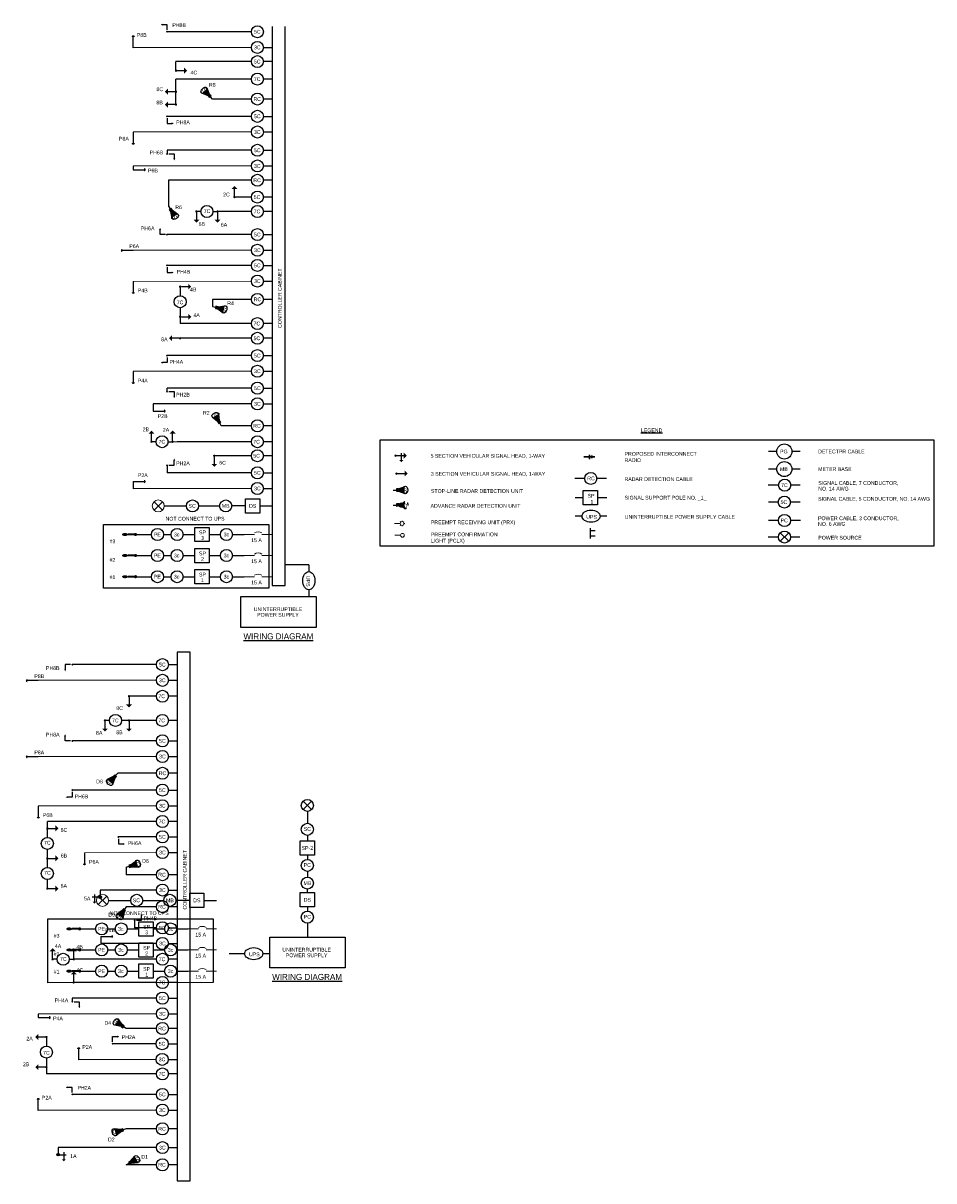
# Model space of a CAD drawing. Header units: feet. Extents: x -492 to 1369515, y -204 to 458626.
# Tile 9 of 17: x 95 to 125, y -204 to -166. Entities that reach past the tile are written whole.
import ezdxf
from ezdxf.enums import TextEntityAlignment as Align

# ---------------------------------------------------------------- set-up
doc = ezdxf.new("R2010")
doc.units = ezdxf.units.FT
doc.header["$MEASUREMENT"] = 0
doc.linetypes.add('OhDOT_USTN2', pattern=[0.11, 0.069, -0.041])
for name, color, linetype in [('BORDER', 7, 'Continuous'), ('LT_P_Luminaires', 2, 'Continuous'), ('SG_P_Detection', 24, 'Continuous'), ('SG_P_Heads', 2, 'Continuous'), ('SG_P_Interconnect_Cable', 7, 'interconnectpr'), ('SG_P_Text', 7, 'Continuous'), ('SG_X_Detection', 24, 'OhDOT_USTN2'), ('SH_Data', 7, 'Continuous'), ('ST_Details', 4, 'Continuous'), ('TEXT-DED', 10, 'Continuous')]:
    doc.layers.add(name, color=color, linetype=linetype)
doc.layers.add('SG_P_Heads (Construction)', color=2, linetype='Continuous', lineweight=13)
doc.styles.add('Slanted', font='font31.shx', dxfattribs={"height": 0.14})
doc.styles.add('Slanted-Normal', font='font31.shx', dxfattribs={"height": 0.14})
doc.styles.add('Slanted-Normal LS 0.50', font='ISO_FONTRIGHT.shx', dxfattribs={"height": 0.14})
doc.linetypes.add('interconnectpr', pattern='A,1.95,-0.05,["TR",Slanted,S=1,R=0,X=0,Y=-0.06],-0.25,1.95', length=4.2)

# ---------------------------------------------------------------- blocks, each defined once
blk = doc.blocks.new('SHSWP')
at = {"layer": 'ST_Details'}
h = blk.add_hatch(color=1, dxfattribs=at)
edge = h.paths.add_edge_path()
edge.add_arc((0, 0), 0.04, 0, 360)
at = {"layer": 'ST_Details', "color": 1}
blk.add_line((0.04, 0), (0.27, 0), dxfattribs=at)
at = {"layer": 'ST_Details', "color": 1, "extrusion": (0, 0, -1)}
blk.add_solid([(-0.27, 0.1), (-0.37, 0), (-0.27, -0.1)], dxfattribs=at)
blk = doc.blocks.new('SG_DET_SB_RADARP')
at = {"layer": 'SG_P_Detection'}
h = blk.add_hatch(color=256, dxfattribs=at)
edge = h.paths.add_edge_path()
edge.add_line((0.243, 0.12), (0.037, 0.037))
edge.add_line((0.037, 0.037), (0.037, -0.038))
edge.add_line((0.037, -0.038), (0.243, -0.12))
edge.add_ellipse((0.262, 0), major_axis=(0, -0.124), ratio=0.621318, start_angle=194.0157, end_angle=345.9652, ccw=False)
for p, q in [((-0.144, 0), (-0.038, 0)), ((0.037, 0.037), (0.243, 0.12)), ((0.037, -0.038), (0.243, -0.12))]:
    blk.add_line(p, q, dxfattribs=at)
at = {"layer": 'SG_P_Detection', "flags": 128}
blk.add_lwpolyline([(-0.038, 0.037), (-0.038, -0.038), (0.037, -0.038), (0.037, 0.037), (-0.038, 0.037)], close=True, dxfattribs=at)
at = {"layer": 'SG_P_Detection'}
blk.add_ellipse((0.262, 0), major_axis=(0, -0.124), ratio=0.621318, dxfattribs=at)
at = {"layer": 'SG_P_Detection', "extrusion": (0, 0, -1)}
blk.add_solid([(0.037, 0.037), (0.037, -0.038), (-0.038, 0.037), (-0.038, -0.038)], dxfattribs=at)
at = {"layer": 'SG_P_Detection', "insert": (0.257, -0.023), "char_height": 0.14, "attachment_point": 5, "line_spacing_factor": 0.6, "style": 'Slanted-Normal LS 0.50'}
blk.add_mtext('\\FISO_FONTLEFT;S', dxfattribs=at)
blk = doc.blocks.new('*U1087')
at = {"layer": 'SG_P_Text'}
for p, q in [((-0.141, 0.141), (0.141, -0.141)), ((-0.141, -0.141), (0.141, 0.141))]:
    blk.add_line(p, q, dxfattribs=at)
at = {"layer": 'SG_P_Text', "color": 7, "linetype": 'Continuous', "lineweight": 13}
blk.add_circle((0, 0), 0.2, dxfattribs=at)
blk = doc.blocks.new('CSMP')
at = {"layer": 'LT_P_Luminaires', "linetype": 'Continuous', "lineweight": 0}
h = blk.add_hatch(color=1, dxfattribs=at)
edge = h.paths.add_edge_path()
edge.add_arc((0, 0), 0.055, 0, 360)
at = {"layer": 'LT_P_Luminaires', "lineweight": 35}
h = blk.add_hatch(color=1, dxfattribs=at)
edge = h.paths.add_edge_path()
edge.add_ellipse((0.35, 0), major_axis=(0.1, 0), ratio=0.5, start_angle=0, end_angle=360)
at = {"layer": 'LT_P_Luminaires', "color": 1, "lineweight": 35}
blk.add_line((0, 0), (0.25, 0), dxfattribs=at)
blk = doc.blocks.new('PED1P')
at = {"layer": 'SG_P_Heads (Construction)', "color": 2, "linetype": 'Continuous', "lineweight": 30}
blk.add_point((0, 0), dxfattribs=at)
at = {"layer": 'ST_Details', "color": 1, "flags": 128}
blk.add_lwpolyline([(0.06, 0), (0.235, 0), (0.235, -0.15)], dxfattribs=at)
at = {"layer": 'ST_Details', "color": 1, "extrusion": (0, 0, -1)}
blk.add_solid([(-0.27, -0.15), (-0.2, -0.15), (-0.235, -0.22)], dxfattribs=at)
blk = doc.blocks.new('PEDPBP')
at = {"layer": 'ST_Details'}
blk.add_hatch(color=1, dxfattribs=at).paths.add_polyline_path([(0.18, 0.028), (0.18, -0.028, 0.999997)])
at = {"layer": 'ST_Details', "color": 1}
blk.add_line((0, 0), (0.18, 0), dxfattribs=at)
blk = doc.blocks.new('*U1091')
at = {"layer": 'SG_P_Text'}
for p, q in [((-0.141, 0.141), (0.141, -0.141)), ((-0.141, -0.141), (0.141, 0.141))]:
    blk.add_line(p, q, dxfattribs=at)
at = {"layer": 'SG_P_Text', "color": 7, "linetype": 'Continuous', "lineweight": 13}
blk.add_circle((0, 0), 0.2, dxfattribs=at)
blk = doc.blocks.new('SHSW5P')
at = {"layer": 'ST_Details'}
h = blk.add_hatch(color=1, dxfattribs=at)
edge = h.paths.add_edge_path()
edge.add_arc((0, 0), 0.04, 0, 360)
at = {"layer": 'ST_Details', "color": 1}
for p, q in [((0.04, 0), (0.27, 0)), ((0.189, 0.086), (0.189, -0.149))]:
    blk.add_line(p, q, dxfattribs=at)
at = {"layer": 'ST_Details', "color": 1, "extrusion": (0, 0, -1)}
for points in [[(-0.27, 0.1), (-0.37, 0), (-0.27, -0.1)], [(-0.255, -0.149), (-0.188, -0.216), (-0.121, -0.149)]]:
    blk.add_solid(points, dxfattribs=at)
blk = doc.blocks.new('ADVANCED DETECTION')
at = {"layer": 'SG_X_Detection'}
h = blk.add_hatch(color=256, dxfattribs=at)
edge = h.paths.add_edge_path()
edge.add_line((2.03, 4.42), (1.12, 1.92))
edge.add_line((1.12, 1.92), (1.79, 1.31))
edge.add_line((1.79, 1.31), (4.18, 2.48))
edge.add_ellipse((3.26, 3.62), major_axis=(1.11, -1), ratio=0.621318, start_angle=194.0157, end_angle=345.9652, ccw=False)
for p, q in [((0, 0), (0.85, 0.95)), ((1.12, 1.92), (2.03, 4.42)), ((1.79, 1.31), (4.18, 2.48))]:
    blk.add_line(p, q, dxfattribs=at)
at = {"layer": 'SG_X_Detection', "flags": 128}
blk.add_lwpolyline([(0.52, 1.25), (1.19, 0.65), (1.79, 1.31), (1.12, 1.92), (0.52, 1.25)], close=True, dxfattribs=at)
at = {"layer": 'SG_X_Detection'}
blk.add_ellipse((3.26, 3.62), major_axis=(1.11, -1), ratio=0.621318, dxfattribs=at)
at = {"layer": 'SG_X_Detection', "extrusion": (0, 0, -1)}
blk.add_solid([(-0.52, 1.25), (-1.19, 0.65), (-1.12, 1.92), (-1.79, 1.31)], dxfattribs=at)
at = {"layer": 'SG_X_Detection', "insert": (3.42, 3.38), "char_height": 1.68, "attachment_point": 5, "rotation": 48.0285, "line_spacing_factor": 0.6, "style": 'Slanted-Normal LS 0.50'}
blk.add_mtext('{\\Fiso_fontleft|c0;D}', dxfattribs=at)
blk = doc.blocks.new('*U1096')
at = {"layer": 'SG_P_Heads (Construction)', "flags": 128}
for points in [[(1.5, 0.01), (0, 0)], [(1.64, 0.36), (1.5, 0.5)], [(2, 0.51), (2, 0.71)], [(2.35, 0.36), (2.49, 0.51)], [(2.5, 0.01), (2.7, 0.01)], [(1.65, -0.35), (1.51, -0.49)], [(2, -0.49), (2, -0.69)], [(2.36, -0.34), (2.5, -0.48)]]:
    blk.add_lwpolyline(points, dxfattribs=at)
at = {"layer": 'SG_P_Heads (Construction)'}
blk.add_circle((2, 0.01), 0.5, dxfattribs=at)
blk = doc.blocks.new('SG_SSRADIO_P')
at = {"layer": 'SG_P_Interconnect_Cable', "linetype": 'Continuous', "lineweight": 30}
for p, q in [((0, 0), (0.35, 0)), ((0.19, -0.075), (0.19, 0.075)), ((0.27, -0.045), (0.27, 0.045)), ((0.35, 0.02), (0.35, -0.02))]:
    blk.add_line(p, q, dxfattribs=at)

msp = doc.modelspace()

# ---------------------------------------------------------------- hatches: boundary and pattern name
at = {"layer": 'ST_Details'}
h = msp.add_hatch(color=1, dxfattribs=at)
edge = h.paths.add_edge_path()
edge.add_line((98.796, -193.84883), (98.62243, -193.98694))
edge.add_line((98.62243, -193.98694), (98.64392, -194.05879))
edge.add_line((98.64392, -194.05879), (98.86476, -194.07926))
edge.add_ellipse((98.84826, -193.95871), major_axis=(0.03545, -0.11875), ratio=0.62131844, start_angle=194.015698, end_angle=345.965162, ccw=False)
h = msp.add_hatch(color=1, dxfattribs=at)
edge = h.paths.add_edge_path()
edge.add_arc((97.59478, -195.06988), 0.04, 180, 540, ccw=False)
h = msp.add_hatch(color=1, dxfattribs=at)
edge = h.paths.add_edge_path()
edge.add_line((98.12473, -202.98489), (98.2983, -202.84678))
edge.add_line((98.2983, -202.84678), (98.27681, -202.77493))
edge.add_line((98.27681, -202.77493), (98.05597, -202.75446))
edge.add_ellipse((98.07247, -202.87501), major_axis=(-0.03545, 0.11875), ratio=0.62131844, start_angle=194.015698, end_angle=345.965162, ccw=False)
h = msp.add_hatch(color=1, dxfattribs=at)
edge = h.paths.add_edge_path()
edge.add_arc((96.20125, -203.61763), 0.04, 0, 360)

# ---------------------------------------------------------------- linework, layer by layer
at = {"layer": 'SG_P_Heads (Construction)', "flags": 128}
msp.add_lwpolyline([(107.56157, -183.06122), (107.37408, -183.06208)], dxfattribs=at)
at = {"layer": 'SG_P_Heads (Construction)'}
msp.add_circle((107.62407, -183.06093), 0.0625, dxfattribs=at)
at = {"layer": 'SH_Data', "color": 3}
for p, q in [((103.30439, -166.17957), (103.30439, -184.72532)), ((103.72951, -184.72532), (103.72951, -166.17957)), ((103.30439, -184.72532), (103.72951, -184.72532)), ((100.15379, -204.48428), (100.5789, -204.48428))]:
    msp.add_line(p, q, dxfattribs=at)
at = {"layer": 'SH_Data', "lineweight": 13}
for p, q in [((102.61097, -174.62444), (98.69266, -174.63414)), ((99.99865, -179.95574), (100.14865, -179.95574)), ((102.37056, -183.03468), (102.71248, -183.03468)), ((102.96248, -183.03468), (103.30439, -183.03468)), ((102.37056, -183.73256), (102.71248, -183.73256)), ((102.96248, -183.73256), (103.30439, -183.73256)), ((102.37056, -184.43542), (102.71248, -184.43542)), ((102.96248, -184.43542), (103.30439, -184.43542)), ((99.46037, -193.58829), (97.07398, -193.59799)), ((100.51852, -196.12351), (100.86044, -196.12351)), ((101.11044, -196.12351), (101.45236, -196.12351)), ((100.51852, -196.82139), (100.86044, -196.82139)), ((101.11044, -196.82139), (101.45236, -196.82139)), ((100.51852, -197.52425), (100.86044, -197.52425)), ((101.11044, -197.52425), (101.45236, -197.52425))]:
    msp.add_line(p, q, dxfattribs=at)
at = {"layer": 'SH_Data', "color": 3, "flags": 128}
msp.add_lwpolyline([(106.8843, -179.89426), (125.25585, -179.89426), (125.25585, -183.42042), (106.8843, -183.42042)], close=True, dxfattribs=at)
at = {"layer": 'SH_Data', "lineweight": 13, "flags": 128}
for points in [[(102.96248, -182.98468, 0.27689648), (102.71248, -182.98468)], [(102.96248, -183.68256, 0.27689648), (102.71248, -183.68256)], [(102.96248, -184.38542, 0.27689648), (102.71248, -184.38542)], [(101.11044, -196.07351, 0.27689648), (100.86044, -196.07351)], [(101.11044, -196.77139, 0.27689648), (100.86044, -196.77139)], [(101.11044, -197.47425, 0.27689648), (100.86044, -197.47425)]]:
    msp.add_lwpolyline(points, format="xyb", dxfattribs=at)
at = {"layer": 'SH_Data', "color": 3}
msp.add_lwpolyline([(100.5789, -204.48428), (100.5789, -186.94246), (100.15379, -186.94246), (100.15379, -204.48428)], dxfattribs=at)
at = {"layer": 'ST_Details'}
for p, q in [((102.61097, -166.35028), (99.81794, -166.35028)), ((102.61097, -166.86982), (98.69266, -166.87952)), ((102.61097, -167.34139), (100.11097, -167.34139)), ((100.11097, -167.64139), (100.11097, -167.34139)), ((103.30439, -167.34139), (103.01097, -167.34139)), ((100.11097, -168.34139), (100.11097, -167.92149)), ((102.61097, -167.92149), (100.11097, -167.92149)), ((103.30439, -167.92149), (103.01097, -167.92149)), ((100.11097, -168.769), (100.11097, -168.34139)), ((102.61097, -168.58359), (101.32677, -168.58359)), ((103.30439, -168.58359), (103.01097, -168.58359)), ((102.61097, -169.1574), (99.81794, -169.1574)), ((102.61097, -169.67693), (98.69266, -169.68663)), ((102.61097, -170.28385), (99.81794, -170.28385)), ((102.61097, -170.80339), (98.69266, -170.81309)), ((102.61097, -171.27911), (99.86097, -171.27911)), ((99.86097, -171.27911), (99.86097, -172.14163)), ((103.30439, -171.27911), (103.01097, -171.27911)), ((102.61097, -171.83698), (102.04945, -171.83698)), ((103.30439, -171.83698), (103.01097, -171.83698)), ((100.93793, -172.31397), (100.78793, -172.31397)), ((101.33793, -172.31397), (101.48793, -172.31397)), ((102.61097, -172.31397), (101.48793, -172.31397)), ((103.30439, -172.31397), (103.01097, -172.31397)), ((102.61097, -173.08099), (99.81794, -173.08099)), ((102.61097, -173.60052), (98.69266, -173.61022)), ((102.61097, -174.1049), (99.81794, -174.1049)), ((100.24822, -175.50916), (100.24822, -175.80916)), ((102.61097, -175.23129), (101.32677, -175.23129)), ((103.30439, -175.23129), (103.01097, -175.23129)), ((102.61097, -176.03496), (100.24822, -176.03496)), ((103.30439, -176.03496), (103.01097, -176.03496)), ((102.61097, -176.52364), (100.24822, -176.52364)), ((103.30439, -176.52364), (103.01097, -176.52364)), ((102.61097, -177.09669), (99.81794, -177.09669)), ((102.61097, -177.61623), (98.69266, -177.62593)), ((102.61097, -178.17926), (99.81794, -178.17926)), ((102.61097, -178.69879), (99.35186, -178.69879)), ((102.61097, -179.42928), (101.61097, -179.42928)), ((103.30439, -179.42928), (103.01097, -179.42928)), ((99.44865, -179.95574), (99.29865, -179.95574)), ((99.84865, -179.95574), (99.99865, -179.95574)), ((102.61097, -179.95574), (100.14865, -179.95574)), ((103.30439, -179.95574), (103.01097, -179.95574)), ((102.61097, -180.421), (101.37981, -180.421)), ((103.30439, -180.421), (103.01097, -180.421)), ((120.0459, -180.28025), (119.76883, -180.28025)), ((120.82297, -180.28025), (120.5459, -180.28025)), ((120.0459, -180.86312), (119.76883, -180.86312)), ((120.82297, -180.86312), (120.5459, -180.86312)), ((102.61097, -180.98697), (99.81794, -180.98697)), ((113.67189, -181.17307), (113.34481, -181.17307)), ((114.39896, -181.17307), (114.07189, -181.17307)), ((102.61097, -181.5065), (98.69266, -181.51621)), ((120.10695, -181.39696), (119.76114, -181.39696)), ((120.81529, -181.39696), (120.50695, -181.39696)), ((99.72286, -182.08684), (100.45969, -182.0869)), ((100.85969, -182.0869), (101.55969, -182.0869)), ((113.62421, -181.81258), (113.3505, -181.81258)), ((114.40465, -181.81258), (114.09787, -181.81258)), ((120.0959, -181.95946), (119.76883, -181.95946)), ((120.82297, -181.95946), (120.4959, -181.95946)), ((113.58254, -182.42783), (113.35546, -182.42783)), ((114.40961, -182.42783), (114.18254, -182.42783)), ((120.10062, -182.56842), (119.77355, -182.56842)), ((120.82769, -182.56842), (120.50062, -182.56842)), ((99.69743, -183.03475), (99.94743, -183.03475)), ((120.10219, -183.11842), (119.75638, -183.11842)), ((120.16077, -182.977), (120.44361, -183.25984)), ((120.16077, -183.25984), (120.44361, -182.977)), ((120.81052, -183.11842), (120.50219, -183.11842)), ((99.69743, -183.73263), (99.94743, -183.73263)), ((99.69743, -184.43549), (99.94743, -184.43549)), ((99.46037, -187.35407), (96.66733, -187.35407)), ((99.46037, -187.8736), (95.54206, -187.88331)), ((99.46037, -188.40321), (98.55287, -188.40321)), ((100.15379, -188.40321), (99.86037, -188.40321)), ((97.90287, -189.20507), (97.75287, -189.20507)), ((99.46037, -189.20507), (98.30287, -189.20507)), ((100.15379, -189.20507), (99.86037, -189.20507)), ((99.46037, -189.88318), (96.66733, -189.88318)), ((99.46037, -190.40271), (95.54206, -190.41241)), ((99.46037, -190.95869), (98.17617, -190.95869)), ((100.15379, -190.95869), (99.86037, -190.95869)), ((99.46037, -191.51632), (96.66733, -191.51632)), ((99.46037, -192.03585), (95.54206, -192.04556)), ((104.61079, -191.88279), (104.32794, -192.16563)), ((104.32794, -191.88279), (104.61079, -192.16563)), ((104.46936, -192.22421), (104.46933, -192.61866)), ((99.46037, -192.56042), (95.84285, -192.56042)), ((95.84285, -193.08622), (95.84285, -192.78622)), ((100.15379, -192.56042), (99.86037, -192.56042)), ((99.46037, -193.06876), (98.19925, -193.06876)), ((104.4693, -193.01866), (104.4693, -193.19948)), ((95.84285, -194.08622), (95.84285, -193.78622)), ((104.4693, -193.67315), (104.4693, -193.81465)), ((99.46037, -194.32399), (98.46037, -194.32399)), ((100.15379, -194.32399), (99.86037, -194.32399)), ((104.4693, -194.21465), (104.4693, -194.39548)), ((99.46037, -194.83409), (97.59478, -194.83409)), ((97.87082, -195.17567), (98.60766, -195.17573)), ((99.46037, -195.3872), (98.46037, -195.3872)), ((99.00766, -195.17573), (99.70766, -195.17573)), ((100.15379, -195.3872), (99.86037, -195.3872)), ((104.4693, -195.39178), (104.4693, -195.53328)), ((97.8454, -196.12359), (98.0954, -196.12359)), ((97.8454, -196.82146), (98.0954, -196.82146)), ((102.3919, -196.94524), (102.16483, -196.94524)), ((103.21898, -196.94524), (102.9919, -196.94524)), ((96.16822, -197.13212), (96.01822, -197.13212)), ((96.56822, -197.13212), (96.71822, -197.13212)), ((100.15379, -197.13212), (99.86037, -197.13212)), ((97.8454, -197.52432), (98.0954, -197.52432)), ((99.46037, -197.9006), (96.71822, -197.9006)), ((100.15379, -197.9006), (99.86037, -197.9006)), ((99.46037, -198.42044), (96.66733, -198.42044)), ((99.46037, -198.93998), (95.54206, -198.94968)), ((99.46037, -199.42973), (98.46037, -199.42973)), ((100.15379, -199.42973), (99.86037, -199.42973)), ((99.45053, -199.93441), (98.00804, -199.93441)), ((95.81138, -200.41152), (95.81138, -200.71152)), ((99.45053, -200.45394), (96.88277, -200.46365)), ((99.46037, -200.93732), (95.81138, -200.93732)), ((100.15379, -200.93732), (99.86037, -200.93732)), ((99.46037, -201.61632), (96.66733, -201.61632)), ((99.46037, -202.13586), (95.54206, -202.14556)), ((99.46037, -202.75904), (98.46037, -202.75904)), ((100.15379, -202.75904), (99.86037, -202.75904)), ((99.46037, -203.38184), (96.20125, -203.38184)), ((99.46037, -203.95187), (98.46037, -203.95187)), ((100.15379, -203.95187), (99.86037, -203.95187))]:
    msp.add_line(p, q, dxfattribs=at)
at = {"layer": 'ST_Details', "color": 1}
for p, q in [((98.62251, -193.9872), (98.79545, -193.84958)), ((98.46037, -194.07468), (98.56162, -194.0444)), ((98.64392, -194.05879), (98.86397, -194.07918)), ((97.55478, -195.06988), (97.32478, -195.06988)), ((97.40553, -194.98404), (97.40553, -195.21904)), ((98.27681, -202.77493), (98.05676, -202.75454)), ((98.29822, -202.84653), (98.12528, -202.98414)), ((98.46037, -202.75904), (98.35911, -202.78932)), ((96.24125, -203.61763), (96.47125, -203.61763)), ((96.3905, -203.5318), (96.3905, -203.7668))]:
    msp.add_line(p, q, dxfattribs=at)
at = {"layer": 'ST_Details', "flags": 128}
for points in [[(103.01097, -166.86982), (103.30439, -166.86982)], [(103.01097, -169.1574), (103.30439, -169.1574)], [(103.01097, -169.67693), (103.30439, -169.67693)], [(99.81794, -170.28385), (99.81794, -170.40213)], [(103.01097, -170.28385), (103.30439, -170.28385)], [(98.69266, -170.81309), (98.69266, -170.9293)], [(103.01097, -170.80339), (103.30439, -170.80339)], [(103.01097, -173.08099), (103.30439, -173.08099)], [(103.01097, -173.60052), (103.30439, -173.60052)], [(103.01097, -174.1049), (103.30439, -174.1049)], [(103.01097, -174.62444), (103.30439, -174.62444)], [(100.24822, -174.80916), (100.24822, -175.10916)], [(101.32677, -175.23129), (101.32677, -175.47122)], [(100.24822, -175.80916), (100.24822, -176.03496)], [(103.01097, -177.09669), (103.30439, -177.09669)], [(103.01097, -177.61623), (103.30439, -177.61623)], [(99.81794, -178.29414), (99.81794, -178.17926)], [(103.01097, -178.17926), (103.30439, -178.17926)], [(99.35186, -178.69879), (99.35186, -178.93794)], [(103.01097, -178.69879), (103.30439, -178.69879)], [(99.81794, -180.73767), (99.81794, -180.98697)], [(98.69266, -181.27705), (98.69266, -181.51621)], [(103.01097, -180.98697), (103.30439, -180.98697)], [(103.01097, -181.5065), (103.30439, -181.5065)], [(102.41677, -182.08689), (101.95969, -182.08689)], [(102.89043, -182.08689), (103.30439, -182.08689)], [(98.76978, -183.03475), (99.29743, -183.03475)], [(101.9842, -183.03468), (102.37056, -183.03468)], [(98.76978, -183.73263), (99.29743, -183.73263)], [(101.9842, -183.73256), (102.37056, -183.73256)], [(104.51753, -184.03852), (103.72951, -184.03852)], [(104.51753, -184.03852), (104.51753, -184.26787)], [(98.76978, -184.43549), (99.29743, -184.43549)], [(101.9842, -184.43542), (102.37056, -184.43542)], [(104.51753, -184.86787), (104.51753, -185.09266)], [(99.86037, -187.35407), (100.15379, -187.35407)], [(99.86037, -187.8736), (100.15379, -187.8736)], [(99.86037, -189.88318), (100.15379, -189.88318)], [(99.86037, -190.40271), (100.15379, -190.40271)], [(99.86037, -191.51632), (100.15379, -191.51632)], [(99.86037, -192.03585), (100.15379, -192.03585)], [(95.84285, -192.78622), (95.84285, -192.56042)], [(99.86037, -193.06876), (100.15379, -193.06876)], [(95.84285, -193.78622), (95.84285, -193.48622)], [(99.86037, -193.58829), (100.15379, -193.58829)], [(98.46037, -194.07468), (98.46037, -194.32399)], [(95.84285, -194.78622), (95.84285, -194.48622)], [(97.59478, -194.83409), (97.59478, -195.06988)], [(99.86037, -194.83409), (100.15379, -194.83409)], [(104.46931, -194.91812), (104.46931, -194.80343)], [(100.56473, -195.17572), (100.10766, -195.17572)], [(101.03839, -195.17572), (101.45236, -195.17572)], [(98.73697, -195.83736), (98.73697, -196.08667)], [(104.4693, -195.93328), (104.46931, -196.3941)], [(96.91775, -196.12359), (97.4454, -196.12359)], [(99.86037, -196.08667), (100.15379, -196.08667)], [(100.13216, -196.12351), (100.51852, -196.12351)], [(97.6117, -196.37675), (97.6117, -196.6159)], [(99.86037, -196.6062), (100.15379, -196.6062)], [(96.91775, -196.82146), (97.4454, -196.82146)], [(100.13216, -196.82139), (100.51852, -196.82139)], [(102.16483, -196.94524), (101.87747, -196.94524)], [(96.91775, -197.52432), (97.4454, -197.52432)], [(100.13216, -197.52425), (100.51852, -197.52425)], [(96.66733, -198.42044), (96.66733, -198.53872)], [(99.86037, -198.42044), (100.15379, -198.42044)], [(95.54206, -198.94968), (95.54206, -199.06589)], [(99.86037, -198.93998), (100.15379, -198.93998)], [(95.81138, -199.71152), (95.81138, -200.01152)], [(99.85053, -199.93441), (100.14395, -199.93441)], [(99.85053, -200.45394), (100.14395, -200.45394)], [(95.81138, -200.71152), (95.81138, -200.93732)], [(99.86037, -201.61632), (100.15379, -201.61632)], [(99.86037, -202.13586), (100.15379, -202.13586)], [(96.20125, -203.38184), (96.20125, -203.61763)], [(99.86037, -203.38184), (100.15379, -203.38184)]]:
    msp.add_lwpolyline(points, dxfattribs=at)
for points in [[(113.62421, -181.57574), (114.09787, -181.57574), (114.09787, -182.04941), (113.62421, -182.04941), (113.62421, -181.57574)], [(102.41677, -181.85006), (102.89043, -181.85006), (102.89043, -182.32372), (102.41677, -182.32372), (102.41677, -181.85006)], [(100.73379, -182.79785), (101.20746, -182.79785), (101.20746, -183.27151), (100.73379, -183.27151), (100.73379, -182.79785)], [(100.73379, -183.49572), (101.20746, -183.49572), (101.20746, -183.96939), (100.73379, -183.96939), (100.73379, -183.49572)], [(100.73379, -184.19858), (101.20746, -184.19858), (101.20746, -184.67225), (100.73379, -184.67225), (100.73379, -184.19858)], [(104.76695, -185.09266), (104.76695, -186.11847), (102.26695, -186.11847), (102.26695, -185.09266), (104.76695, -185.09266)], [(104.70614, -193.19948), (104.70614, -193.67315), (104.23248, -193.67315), (104.23248, -193.19948), (104.70614, -193.19948)], [(100.56473, -194.93889), (101.03839, -194.93889), (101.03839, -195.41256), (100.56473, -195.41256), (100.56473, -194.93889)], [(104.70614, -194.91812), (104.70614, -195.39178), (104.23248, -195.39178), (104.23248, -194.91812), (104.70614, -194.91812)], [(98.88176, -195.88668), (99.35542, -195.88668), (99.35542, -196.36035), (98.88176, -196.36035), (98.88176, -195.88668)], [(98.88176, -196.58456), (99.35542, -196.58456), (99.35542, -197.05822), (98.88176, -197.05822), (98.88176, -196.58456)], [(105.71931, -196.3941), (105.71931, -197.41991), (103.21931, -197.41991), (103.21931, -196.3941), (105.71931, -196.3941)], [(98.88176, -197.28741), (99.35542, -197.28741), (99.35542, -197.76108), (98.88176, -197.76108), (98.88176, -197.28741)]]:
    msp.add_lwpolyline(points, close=True, dxfattribs=at)
at = {"layer": 'ST_Details', "color": 1, "flags": 128}
for points in [[(113.84765, -182.82063), (113.84765, -183.16247)], [(113.84765, -182.90655), (114.0152, -182.90655)], [(113.84765, -183.07655), (114.0152, -183.07655)]]:
    msp.add_lwpolyline(points, dxfattribs=at)
for points in [[(98.55091, -194.00861), (98.57232, -194.0802), (98.64392, -194.05879), (98.62251, -193.9872), (98.55091, -194.00861)], [(98.36982, -202.82512), (98.34841, -202.75352), (98.27681, -202.77493), (98.29822, -202.84653), (98.36982, -202.82512)]]:
    msp.add_lwpolyline(points, close=True, dxfattribs=at)
at = {"layer": 'ST_Details'}
for centre, radius in [((102.81097, -166.35028), 0.2), ((102.81097, -166.86982), 0.2), ((102.81097, -167.34139), 0.2), ((102.81097, -167.92149), 0.2), ((102.81097, -168.58359), 0.2), ((102.81097, -169.1574), 0.2), ((102.81097, -169.67693), 0.2), ((102.81097, -170.28385), 0.2), ((102.81097, -170.80339), 0.2), ((102.81097, -171.27911), 0.2), ((102.81097, -171.83698), 0.2), ((101.13793, -172.31397), 0.2), ((102.81097, -172.31397), 0.2), ((102.81097, -173.08099), 0.2), ((102.81097, -173.60052), 0.2), ((102.81097, -174.1049), 0.2), ((102.81097, -174.62444), 0.2), ((100.24822, -175.30916), 0.2), ((102.81097, -175.23129), 0.2), ((102.81097, -176.03496), 0.2), ((102.81097, -176.52364), 0.2), ((102.81097, -177.09669), 0.2), ((102.81097, -177.61623), 0.2), ((102.81097, -178.17926), 0.2), ((102.81097, -178.69879), 0.2), ((102.81097, -179.42928), 0.2), ((99.64865, -179.95574), 0.2), ((102.81097, -179.95574), 0.2), ((120.2959, -180.28025), 0.25), ((102.81097, -180.421), 0.2), ((102.81097, -180.98697), 0.2), ((120.2959, -180.86312), 0.25), ((102.81097, -181.5065), 0.2), ((113.87189, -181.17307), 0.2), ((120.30695, -181.39696), 0.2), ((100.65969, -182.0869), 0.2), ((101.75969, -182.08689), 0.2), ((120.2959, -181.95946), 0.2), ((120.30062, -182.56842), 0.2), ((99.49743, -183.03475), 0.2), ((100.14743, -183.03468), 0.2), ((101.7842, -183.03468), 0.2), ((120.30219, -183.11842), 0.2), ((99.49743, -183.73263), 0.2), ((100.14743, -183.73256), 0.2), ((101.7842, -183.73256), 0.2), ((99.49743, -184.43549), 0.2), ((100.14743, -184.43542), 0.2), ((101.7842, -184.43542), 0.2), ((99.66037, -187.35407), 0.2), ((99.66037, -187.8736), 0.2), ((99.66037, -188.40321), 0.2), ((98.10287, -189.20507), 0.2), ((99.66037, -189.20507), 0.2), ((99.66037, -189.88318), 0.2), ((99.66037, -190.40271), 0.2), ((99.66037, -190.95869), 0.2), ((99.66037, -191.51632), 0.2), ((99.66037, -192.03585), 0.2), ((104.46936, -192.02421), 0.2), ((99.66037, -192.56042), 0.2), ((104.4693, -192.81866), 0.2), ((95.84285, -193.28622), 0.2), ((99.66037, -193.06876), 0.2), ((99.66037, -193.58829), 0.2), ((104.4693, -194.01465), 0.2), ((95.84285, -194.28622), 0.2), ((99.66037, -194.32399), 0.2), ((99.66037, -194.83409), 0.2), ((104.46931, -194.60343), 0.2), ((98.80766, -195.17573), 0.2), ((99.90766, -195.17572), 0.2), ((99.66037, -195.3872), 0.2), ((104.4693, -195.73328), 0.2), ((97.6454, -196.12359), 0.2), ((98.2954, -196.12351), 0.2), ((99.66037, -196.08667), 0.2), ((99.93216, -196.12351), 0.2), ((97.6454, -196.82146), 0.2), ((98.2954, -196.82139), 0.2), ((99.66037, -196.6062), 0.2), ((99.93216, -196.82139), 0.2), ((96.36822, -197.13212), 0.2), ((99.66037, -197.13212), 0.2), ((97.6454, -197.52432), 0.2), ((98.2954, -197.52425), 0.2), ((99.93216, -197.52425), 0.2), ((99.66037, -197.9006), 0.2), ((99.66037, -198.42044), 0.2), ((99.66037, -198.93998), 0.2), ((99.66037, -199.42973), 0.2), ((99.65053, -199.93441), 0.2), ((95.81138, -200.21152), 0.2), ((99.65053, -200.45394), 0.2), ((99.66037, -200.93732), 0.2), ((99.66037, -201.61632), 0.2), ((99.66037, -202.13586), 0.2), ((99.66037, -202.75904), 0.2), ((99.66037, -203.38184), 0.2), ((99.66037, -203.95187), 0.2)]:
    msp.add_circle(centre, radius, dxfattribs=at)
at = {"layer": 'ST_Details', "color": 1}
for centre in [(97.59478, -195.06988), (96.20125, -203.61763)]:
    msp.add_circle(centre, 0.04, dxfattribs=at)
at = {"layer": 'ST_Details'}
for centre, major_axis in [((113.88254, -182.42783), (0.3, 0)), ((104.51753, -184.56787), (0, -0.3)), ((102.6919, -196.94524), (0.3, 0))]:
    msp.add_ellipse(centre, major_axis=major_axis, ratio=0.66666667, dxfattribs=at)
at = {"layer": 'ST_Details', "color": 1}
for centre, major_axis in [((98.84753, -193.95907), (0.03532, -0.11832)), ((98.0732, -202.87465), (-0.03532, 0.11832))]:
    msp.add_ellipse(centre, major_axis=major_axis, ratio=0.62131844, dxfattribs=at)
at = {"layer": 'ST_Details', "color": 1, "extrusion": (0, 0, -1)}
for points in [[(-98.55091, -194.00861), (-98.57232, -194.0802), (-98.62251, -193.9872), (-98.64392, -194.05879)], [(-97.33995, -195.21871), (-97.40662, -195.28538), (-97.47328, -195.21871)], [(-98.36982, -202.82512), (-98.34841, -202.75352), (-98.29822, -202.84653), (-98.27681, -202.77493)], [(-96.45608, -203.76646), (-96.38942, -203.83313), (-96.32275, -203.76646)]]:
    msp.add_solid(points, dxfattribs=at)

# ---------------------------------------------------------------- block references
at = {"layer": 'SG_P_Detection', "color": 2, "linetype": 'Continuous', "lineweight": 30, "xscale": 2, "yscale": 2, "zscale": 2}
for p, rotation in [((98.69266, -166.87952), 89.99999999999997), ((98.69266, -169.68663), 269.9999999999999), ((98.69266, -173.61022), 180), ((98.69266, -174.63414), 270), ((98.69266, -177.62593), 270), ((95.54206, -187.88331), 180), ((95.54206, -190.41241), 180), ((95.54206, -192.04556), 270), ((97.07398, -193.59799), 270), ((96.88277, -200.46365), 89.99999999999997), ((95.54206, -202.14556), 89.99999999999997)]:
    msp.add_blockref('PEDPBP', p, dxfattribs=dict(at, rotation=rotation))
at = {"layer": 'SG_P_Detection'}
for p, rotation in [((101.22594, -168.48139), 134.6171623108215), ((99.9387, -172.26233), 302.7816496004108), ((101.46658, -175.50384), 346.8648252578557), ((101.54268, -179.30299), 118.4035682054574), ((98.08044, -191.06568), 228.1797919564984), ((98.38177, -195.50734), 236.807136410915), ((98.34022, -199.35113), 146.807136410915), ((98.58665, -203.88358), 28.40356820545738)]:
    msp.add_blockref('SG_DET_SB_RADARP', p, dxfattribs=dict(at, rotation=rotation))
at = {"layer": 'SG_P_Detection', "color": 2, "linetype": 'Continuous', "lineweight": 30, "xscale": 2, "yscale": 2, "zscale": 2}
for p in [(98.69266, -170.9293), (99.35186, -178.93794), (98.69266, -181.27705), (97.6117, -196.37675), (95.54206, -199.06589)]:
    msp.add_blockref('PEDPBP', p, dxfattribs=at)
at = {"layer": 'SG_P_Detection'}
msp.add_blockref('SG_DET_SB_RADARP', (107.46054, -181.55851), dxfattribs=at)
at = {"layer": 'SG_P_Detection', "xscale": 0.08309640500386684, "yscale": 0.08309640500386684, "zscale": 0.08309640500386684, "rotation": 311.9715161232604}
msp.add_blockref('ADVANCED DETECTION', (107.32127, -182.05781), dxfattribs=at)
at = {"layer": 'SG_P_Heads', "color": 2, "linetype": 'Continuous', "lineweight": 30, "extrusion": (0, 0, -1)}
for p, rotation in [((-99.81794, -166.35028), 90.00000000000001), ((-99.81794, -169.1574), 270), ((-99.81794, -174.1049), 270), ((-99.81794, -180.73767), 180), ((-98.19925, -193.06876), 270), ((-96.66733, -201.61632), 90.00000000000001)]:
    msp.add_blockref('PED1P', p, dxfattribs=dict(at, rotation=rotation))
at = {"layer": 'SG_P_Heads', "color": 2, "linetype": 'Continuous', "lineweight": 0}
for p in [(100.11097, -167.64139), (100.24822, -174.80916), (100.24822, -175.80916), (107.4271, -181.01487)]:
    msp.add_blockref('SHSWP', p, dxfattribs=at)
for p, rotation in [((100.11097, -168.34139), 180), ((100.11097, -168.769), 180), ((102.04945, -171.83698), 89.99999999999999), ((100.78793, -172.31397), 270), ((101.48793, -172.31397), 270), ((100.24822, -176.52364), 180), ((99.29865, -179.95574), 89.99999999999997), ((99.99865, -179.95574), 89.99999999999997), ((101.37981, -180.421), 269.9999999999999)]:
    msp.add_blockref('SHSWP', p, dxfattribs=dict(at, rotation=rotation))
at = {"layer": 'SG_P_Heads', "color": 2, "linetype": 'Continuous', "lineweight": 30, "extrusion": (0, 0, -1), "xscale": -1}
for p in [(-99.81794, -170.40213), (-99.81794, -178.29414), (-96.66733, -198.53872)]:
    msp.add_blockref('PED1P', p, dxfattribs=at)
for p, rotation in [((-99.81794, -173.08099), 180), ((-99.81794, -177.09669), 90), ((-96.66733, -189.88318), 180), ((-96.66733, -191.51632), 90), ((-98.00804, -199.93441), 270)]:
    msp.add_blockref('PED1P', p, dxfattribs=dict(at, rotation=rotation))
at = {"layer": 'SG_P_Heads', "color": 2, "linetype": 'Continuous', "lineweight": 13}
msp.add_blockref('SHSW5P', (107.39542, -180.41819), dxfattribs=at)
at = {"layer": 'SG_P_Heads', "color": 2, "linetype": 'Continuous', "lineweight": 30, "extrusion": (0, 0, -1)}
msp.add_blockref('PED1P', (-96.66733, -187.35407), dxfattribs=at)
at = {"layer": 'SG_P_Heads', "color": 2, "linetype": 'Continuous', "lineweight": 0, "xscale": -1}
for p, rotation in [((98.55287, -188.40321), 90.00000000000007), ((97.75287, -189.20507), 90.00000000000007), ((98.55287, -189.20507), 90.00000000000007), ((95.84285, -192.78622), 180), ((95.84285, -193.78622), 180), ((95.84285, -194.78622), 180), ((96.01822, -197.13212), 270), ((96.71822, -197.13212), 270), ((96.71822, -197.9006), 270)]:
    msp.add_blockref('SHSWP', p, dxfattribs=dict(at, rotation=rotation))
for p in [(95.81138, -199.71152), (95.81138, -200.71152)]:
    msp.add_blockref('SHSWP', p, dxfattribs=at)
at = {"layer": 'SG_P_Heads (Construction)', "xscale": 0.125, "yscale": 0.125, "zscale": 0.125}
msp.add_blockref('*U1096', (107.36241, -182.67021), dxfattribs=at)
at = {"layer": 'SG_P_Interconnect_Cable', "linetype": 'Continuous', "lineweight": 30, "zscale": 17.99999999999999, "rotation": 0.3170877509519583}
msp.add_blockref('SG_SSRADIO_P', (113.641, -180.4614), dxfattribs=at)
at = {"layer": 'ST_Details'}
for name, p in [('*U1087', (99.52289, -182.08687)), ('*U1091', (97.67085, -195.1757))]:
    msp.add_blockref(name, p, dxfattribs=at)
at = {"layer": 'ST_Details', "color": 1, "rotation": 180}
for p in [(98.76978, -183.03475), (98.76978, -183.73263), (98.76978, -184.43549), (96.91775, -196.12359), (96.91775, -196.82146), (96.91775, -197.52432)]:
    msp.add_blockref('CSMP', p, dxfattribs=at)

# ---------------------------------------------------------------- texts
at = {"layer": 'ST_Details', "color": 1, "char_height": 0.1394958, "attachment_point": 5, "line_spacing_factor": 0.6, "style": 'Slanted-Normal LS 0.50'}
for insert, rotation in [((98.84902, -193.98289), 16.648629), ((98.07172, -202.85083), 196.648629)]:
    msp.add_mtext('{\\Fiso_fontleft|c0;D}', dxfattribs=dict(at, insert=insert, rotation=rotation))
at = {"layer": 'TEXT-DED', "style": 'Slanted-Normal'}
for s, p in [('PH8B', (99.99081, -166.06683)), ('P8B', (98.81303, -166.39557)), ('4C', (100.59409, -167.64139)), ('8C', (99.46251, -168.19609)), ('R8', (101.20494, -168.05146)), ('8B', (99.46251, -168.63496)), ('PH8A', (100.11873, -169.29451)), ('P8A', (98.221, -169.8375)), ('PH6B', (99.23602, -170.29485)), ('P6B', (99.1824, -170.89377)), ('2C', (101.67584, -171.68938)), ('R6', (100.08724, -172.10998)), ('PH6A', (98.9468, -172.81198)), ('6B', (100.86229, -172.66364)), ('6A', (101.59891, -172.69211)), ('P6A', (98.56149, -173.40178)), ('PH4B', (100.13257, -174.25199)), ('P4B', (98.84514, -174.87299)), ('4B', (100.57613, -174.84123)), ('R4', (101.81118, -175.2965)), ('4A', (100.68934, -175.69285)), ('8A', (99.61958, -176.4965)), ('PH4A', (99.8981, -177.24378)), ('P4A', (98.84514, -177.86478)), ('PH2B', (100.11718, -178.33212)), ('R2', (101.00504, -178.93255)), ('P2B', (99.50434, -179.04212)), ('2B', (99.00668, -179.48284)), ('2A', (99.67498, -179.49882)), ('PH2A', (100.11718, -180.60897)), ('6C', (101.54757, -180.5914)), ('P2A', (98.84514, -181.00448)), ('PH8B', (95.7962, -187.40395)), ('P8B', (95.41088, -187.67486)), ('8C', (98.12919, -188.73513)), ('PH8A', (95.7962, -189.61417)), ('8A', (97.46089, -189.55297)), ('8B', (98.12919, -189.53699)), ('P8A', (95.41088, -190.20397)), ('D8', (97.4623, -191.16856)), ('PH6B', (96.74749, -191.66341)), ('P6B', (95.69454, -192.28441)), ('6C', (96.28396, -192.77753)), ('PH6A', (98.51388, -193.21584)), ('6B', (96.28951, -193.62914)), ('P6A', (97.22646, -193.83684)), ('D6', (98.99068, -193.80539)), ('6A', (96.28231, -194.62914)), ('5A', (97.06011, -195.05182)), ('D5', (97.86719, -195.5885)), ('P4B', (97.76418, -196.10417)), ('4A', (96.09207, -196.62897)), ('4B', (96.80885, -196.65745)), ('4C', (96.80885, -197.42593)), ('PH4A', (96.08542, -198.43144)), ('P4A', (96.0318, -199.03036)), ('D4', (97.73658, -199.18012)), ('2A', (95.14634, -199.70283)), ('PH2A', (98.30996, -199.65096)), ('P2A', (97.00313, -199.9797)), ('2B', (95.03313, -200.55444)), ('P2A', (95.66242, -201.66161)), ('PH2A', (96.84021, -201.33287)), ('D2', (97.85443, -203.04811)), ('1A', (96.60001, -203.59957)), ('D1', (98.96106, -203.62347))]:
    msp.add_text(s, height=0.125, dxfattribs=at).set_placement(p, align=Align.TOP_LEFT)
for s, height, p in [('5C', 0.125, (102.80915, -166.35028)), ('3C', 0.125, (102.80915, -166.86982)), ('5C', 0.125, (102.80453, -167.34139)), ('7C', 0.125, (102.80453, -167.92149)), ('RC', 0.125, (102.80465, -168.58359)), ('5C', 0.125, (102.80915, -169.1574)), ('3C', 0.125, (102.80915, -169.67693)), ('5C', 0.125, (102.80915, -170.28385)), ('3C', 0.125, (102.80915, -170.80339)), ('RC', 0.125, (102.80354, -171.27911)), ('5C', 0.125, (102.79914, -171.83698)), ('7C', 0.125, (101.14317, -172.30262)), ('7C', 0.125, (102.79914, -172.31397)), ('5C', 0.125, (102.80915, -173.08099)), ('3C', 0.125, (102.80915, -173.60052)), ('5C', 0.125, (102.80915, -174.1049)), ('3C', 0.125, (102.80915, -174.62444)), ('RC', 0.125, (102.81183, -175.23129)), ('7C', 0.125, (100.24607, -175.33185)), ('7C', 0.125, (102.79424, -176.03496)), ('5C', 0.125, (102.79424, -176.52364)), ('5C', 0.125, (102.80915, -177.09669)), ('3C', 0.125, (102.80915, -177.61623)), ('5C', 0.125, (102.80915, -178.17926)), ('3C', 0.125, (102.80915, -178.69879)), ('RC', 0.125, (102.79752, -179.42928)), ('7C', 0.125, (99.6436, -179.95574)), ('7C', 0.125, (102.78709, -179.95574)), ('5C', 0.125, (102.78709, -180.421)), ('PG', 0.125, (120.28023, -180.28025)), ('5C', 0.125, (102.80915, -180.98697)), ('MB', 0.125, (120.28023, -180.86312)), ('RC', 0.125, (113.88032, -181.17307)), ('7C', 0.125, (120.29722, -181.39696)), ('3C', 0.125, (102.80915, -181.5065)), ('SC', 0.125, (100.64811, -182.0869)), ('MB', 0.125, (101.76127, -182.08689)), ('DS', 0.125, (102.65525, -182.08689)), ('5C', 0.125, (120.28013, -181.95946)), ('NOT CONNECT TO UPS', 0.125, (100.74354, -182.51009)), ('PC', 0.125, (120.29249, -182.56842)), ('#3', 0.125, (98.0018, -183.26163)), ('PE', 0.125, (99.49329, -183.03475)), ('3c', 0.125, (100.13264, -183.03468)), ('3c', 0.125, (101.78365, -183.03468)), ('15 A', 0.125, (102.78221, -183.22497)), ('#2', 0.125, (98.0018, -183.87365)), ('PE', 0.125, (99.49329, -183.73263)), ('3c', 0.125, (100.13264, -183.73256)), ('3c', 0.125, (101.78365, -183.73256)), ('15 A', 0.125, (102.78221, -183.92285)), ('#1', 0.125, (98.0018, -184.45259)), ('PE', 0.125, (99.49329, -184.43549)), ('3c', 0.125, (100.13264, -184.43542)), ('3c', 0.125, (101.78365, -184.43542)), ('15 A', 0.125, (102.78221, -184.62571)), ('%%UWIRING DIAGRAM', 0.2, (103.50853, -186.41522)), ('5C', 0.125, (99.65854, -187.35407)), ('3C', 0.125, (99.65854, -187.8736)), ('7C', 0.125, (99.63648, -188.40321)), ('7C', 0.125, (98.09782, -189.20507)), ('7C', 0.125, (99.63648, -189.20507)), ('5C', 0.125, (99.65854, -189.88318)), ('3C', 0.125, (99.65854, -190.40271)), ('RC', 0.125, (99.66122, -190.95869)), ('5C', 0.125, (99.65854, -191.51632)), ('3C', 0.125, (99.65854, -192.03585)), ('7C', 0.125, (99.64363, -192.56042)), ('SC', 0.125, (104.4693, -192.80707)), ('7C', 0.125, (95.8407, -193.26353)), ('5C', 0.125, (99.65854, -193.06876)), ('3C', 0.125, (99.65854, -193.58829)), ('SP-2', 0.125, (104.46931, -193.43797)), ('PC', 0.125, (104.4693, -194.00307)), ('7C', 0.125, (95.8407, -194.26353)), ('RC', 0.125, (99.64692, -194.32399)), ('3C', 0.125, (99.65854, -194.83409)), ('MB', 0.125, (104.46931, -194.60501)), ('SC', 0.125, (98.79607, -195.17573)), ('MB', 0.125, (99.90924, -195.17572)), ('DS', 0.125, (100.80321, -195.17572)), ('DS', 0.125, (104.46931, -195.1566)), ('NOT CONNECT TO UPS', 0.125, (98.8915, -195.59892)), ('RC', 0.125, (99.64692, -195.3872)), ('PC', 0.125, (104.4693, -195.7217)), ('#3', 0.125, (96.14977, -196.35046)), ('PE', 0.125, (97.64125, -196.12359)), ('3c', 0.125, (98.2806, -196.12351)), ('5C', 0.125, (99.65854, -196.08667)), ('3c', 0.125, (99.93161, -196.12351)), ('15 A', 0.125, (100.93018, -196.3138)), ('3C', 0.125, (99.65854, -196.6062)), ('#2', 0.125, (96.14977, -196.96248)), ('7C', 0.125, (96.37346, -197.12077)), ('PE', 0.125, (97.64125, -196.82146)), ('3c', 0.125, (98.2806, -196.82139)), ('7C', 0.125, (99.64853, -197.13212)), ('3c', 0.125, (99.93161, -196.82139)), ('15 A', 0.125, (100.93018, -197.01168)), ('PE', 0.125, (97.64125, -197.52432)), ('3c', 0.125, (98.2806, -197.52425)), ('3c', 0.125, (99.93161, -197.52425)), ('#1', 0.125, (96.14977, -197.54143)), ('7C', 0.125, (99.64853, -197.9006)), ('15 A', 0.125, (100.93018, -197.71454)), ('%%UWIRING DIAGRAM', 0.2, (104.46089, -197.71665)), ('5C', 0.125, (99.65854, -198.42044)), ('3C', 0.125, (99.65854, -198.93998)), ('RC', 0.125, (99.64692, -199.42973)), ('5C', 0.125, (99.6487, -199.93441)), ('7C', 0.125, (95.80923, -200.23421)), ('3C', 0.125, (99.6487, -200.45394)), ('7C', 0.125, (99.64363, -200.93732)), ('5C', 0.125, (99.65854, -201.61632)), ('3C', 0.125, (99.65854, -202.13586)), ('RC', 0.125, (99.64692, -202.75904)), ('3C', 0.125, (99.65854, -203.38184)), ('RC', 0.125, (99.64692, -203.95187))]:
    msp.add_text(s, height=height, dxfattribs=at).set_placement(p, align=Align.MIDDLE_CENTER)
for p in [(103.55415, -175.19247), (100.40354, -194.49294)]:
    msp.add_text('CONTROLLER CABINET', height=0.125, rotation=90, dxfattribs=at).set_placement(p, align=Align.MIDDLE_CENTER)
for s, p in [('DETECTPR CABLE', (121.41566, -180.28025)), ('METER BASE', (121.41566, -180.86312)), ('SIGNAL SUPPORT POLE NO. _1_', (114.99733, -181.81258))]:
    msp.add_text(s, height=0.125, dxfattribs=at).set_placement(p, align=Align.MIDDLE_LEFT)
for s, p in [('SP', (113.76645, -181.81071)), ('1', (113.86311, -182.01528))]:
    msp.add_text(s, height=0.125, dxfattribs=at).set_placement(p)
at = {"layer": 'TEXT-DED', "char_height": 0.125, "style": 'Slanted-Normal'}
for s, insert, attachment_point, line_spacing_factor in [('{\\Ffont31|c0;\\LLEGEND}', (115.53802, -179.51525), 1, 1.44), ('RADAR DETECTION CABLE', (114.99164, -181.19641), 4, 0.9), ('SIGNAL CABLE, 7 CONDUCTOR, \\PNO. 14 AWG', (121.42229, -181.42029), 4, 0.9), ('STOP-LINE RADAR DETECTION UNIT', (108.57007, -181.59278), 4, 0.9), ('UPS\\P', (113.90128, -182.45116), 5, 0.6), ('UNINTERRUPTIBLE POWER SUPPLY CABLE', (115.00229, -182.45116), 4, 0.9), ('POWER CABLE, 3 CONDUCTOR,\\PNO. 6 AWG', (121.41376, -182.59176), 4, 0.9), ('POWER SOURCE', (121.42195, -183.14176), 4, 0.9), ('UNINTERRUPTIBLE\\PPOWER SUPPLY', (103.49362, -185.60588), 5, 0.9), ('UPS\\P', (102.71064, -196.96858), 5, 0.6), ('UNINTERRUPTIBLE\\PPOWER SUPPLY', (104.44598, -196.90732), 5, 0.9)]:
    msp.add_mtext(s, dxfattribs=dict(at, insert=insert, attachment_point=attachment_point, line_spacing_factor=line_spacing_factor))
at = {"layer": 'TEXT-DED', "char_height": 0.125, "attachment_point": 4, "line_spacing_factor": 0.9, "style": 'Slanted-Normal'}
for s, insert, width in [('5 SECTION VEHICULAR SIGNAL HEAD, 1-WAY', (108.55719, -180.43708), 4.2369905), ('3 SECTION VEHICULAR SIGNAL HEAD, 1-WAY', (108.56696, -181.034), 4.2369905), ('ADVANCE RADAR DETECTION UNIT', (108.55738, -182.08516), 3.9815512)]:
    msp.add_mtext(s, dxfattribs=dict(at, insert=insert, width=width))
at = {"layer": 'TEXT-DED', "char_height": 0.125, "attachment_point": 1, "style": 'Slanted-Normal'}
for s, insert, width in [('PROPOSED INTERCONNECT \\PRADIO', (114.99426, -180.29552), 4.4138422), ('SIGNAL CABLE, 5 CONDUCTOR, NO. 14 AWG', (121.41566, -181.78787), 3.7177978), ('\\pxt10.08;PREEMPT RECEIVING UNIT (PRX)', (108.56687, -182.56755), 3.2613797), ('\\pxt10.08;PREEMPT CONFIRMATION\\PLIGHT (PCLX)', (108.56687, -182.96826), 2.7711859)]:
    msp.add_mtext(s, dxfattribs=dict(at, insert=insert, width=width))
at = {"layer": 'TEXT-DED', "insert": (104.4942, -184.58661), "char_height": 0.125, "attachment_point": 5, "rotation": 270, "line_spacing_factor": 0.6, "style": 'Slanted-Normal'}
msp.add_mtext('UPS\\P', dxfattribs=at)

# ---------------------------------------------------------------- next in the draw order: texts
at = {"layer": 'TEXT-DED', "char_height": 0.125, "attachment_point": 5, "line_spacing_factor": 0.9, "style": 'Slanted-Normal', "bg_fill": 3, "box_fill_scale": 1.1, "bg_fill_color": 7, "bg_fill_transparency": 0}
for s, insert in [('SP\\P3', (100.98937, -183.05801)), ('SP\\P2', (100.98937, -183.75589)), ('SP\\P1', (100.98937, -184.45875)), ('SP\\P3', (99.13733, -196.14685)), ('SP\\P2', (99.13733, -196.84472)), ('SP\\P1', (99.13733, -197.54758))]:
    msp.add_mtext(s, dxfattribs=dict(at, insert=insert))

# ---------------------------------------------------------------- next in the draw order: linework, layer by layer
at = {"layer": 'BORDER', "flags": 128}
for points in [[(97.71108, -184.81891), (97.71108, -182.70226), (103.19557, -182.70226), (103.19557, -184.81534), (97.71108, -184.81891)], [(95.85904, -197.90774), (95.85904, -195.79109), (101.34354, -195.79109), (101.34354, -197.90417), (95.85904, -197.90774)]]:
    msp.add_lwpolyline(points, dxfattribs=at)
at = {"layer": 'ST_Details'}
for p, q in [((99.46037, -196.08667), (98.73697, -196.08667)), ((99.46037, -196.6062), (97.6117, -196.61078)), ((99.46037, -197.13212), (96.71822, -197.13212))]:
    msp.add_line(p, q, dxfattribs=at)
at = {"layer": 'ST_Details', "flags": 128}
for points in [[(100.34743, -183.03468), (100.73379, -183.03468)], [(101.20746, -183.03468), (101.5842, -183.03468)], [(100.34743, -183.73256), (100.73379, -183.73256)], [(101.20746, -183.73256), (101.5842, -183.73256)], [(100.34743, -184.43542), (100.73379, -184.43542)], [(101.20746, -184.43542), (101.5842, -184.43542)], [(98.4954, -196.12351), (98.88176, -196.12351)], [(99.35542, -196.12351), (99.73216, -196.12351)], [(98.4954, -196.82139), (98.88176, -196.82139)], [(99.35542, -196.82139), (99.73216, -196.82139)], [(98.4954, -197.52425), (98.88176, -197.52425)], [(99.35542, -197.52425), (99.73216, -197.52425)]]:
    msp.add_lwpolyline(points, dxfattribs=at)

# ---------------------------------------------------------------- next in the draw order: block references
at = {"layer": 'SG_P_Heads', "color": 2, "linetype": 'Continuous', "lineweight": 30, "extrusion": (0, 0, -1), "rotation": 180}
msp.add_blockref('PED1P', (-98.73697, -195.83736), dxfattribs=at)

# ---------------------------------------------------------------- next in the draw order: texts
at = {"layer": 'TEXT-DED', "style": 'Slanted-Normal'}
msp.add_text('PH4B', height=0.125, dxfattribs=at).set_placement((99.03621, -195.70867), align=Align.TOP_LEFT)

doc.saveas('drawing.dxf')
